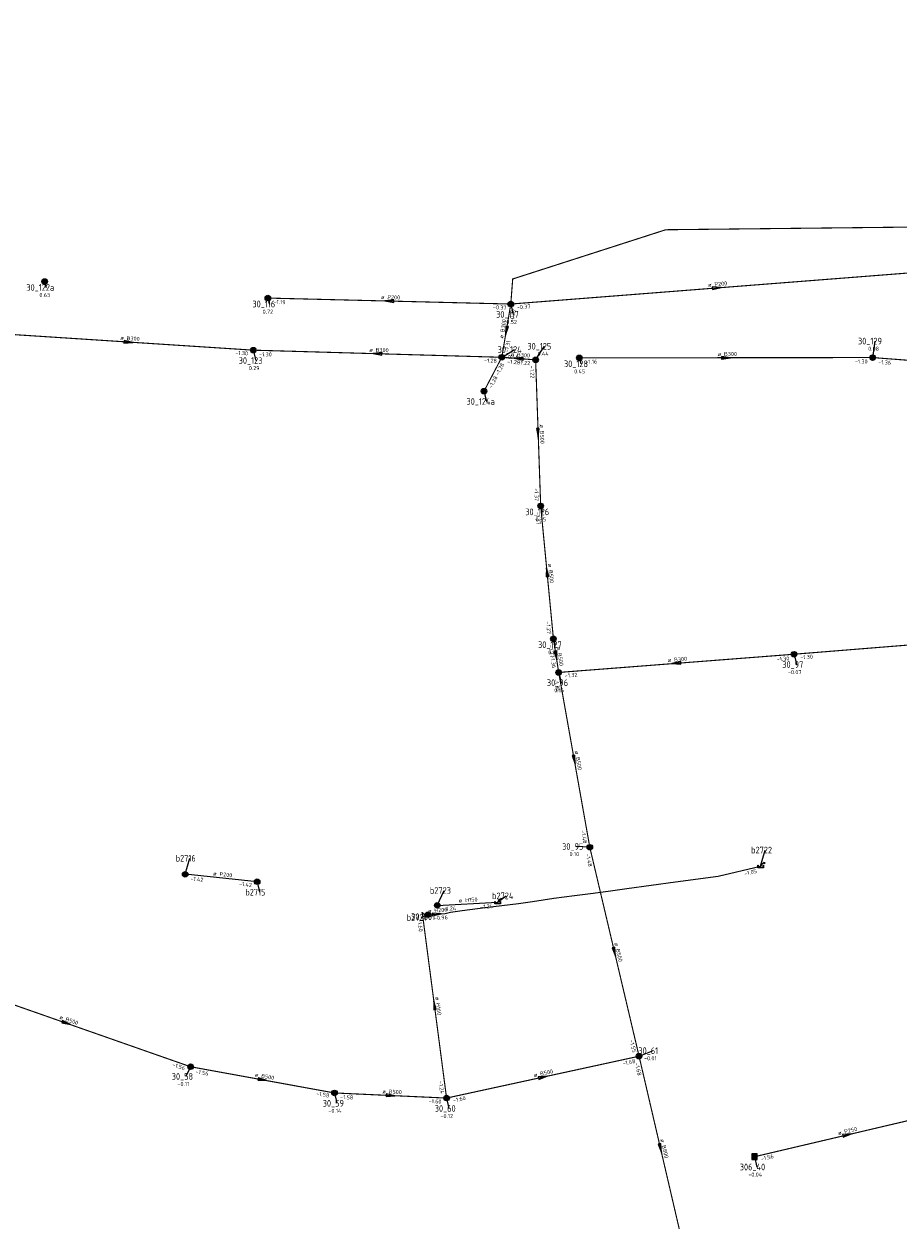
# Model space of a CAD drawing. Header units: metres. Extents: x 249000 to 255300, y 590580 to 596000.
# Tile 55 of 61: x 253184 to 253380, y 594033 to 594302. Entities that reach past the tile are written whole.
import ezdxf
from ezdxf.enums import TextEntityAlignment as Align
from ezdxf.lldxf.tags import DXFTag

# ---------------------------------------------------------------- set-up
doc = ezdxf.new("R2010")
doc.units = ezdxf.units.M
doc.header["$MEASUREMENT"] = 0
doc.linetypes.add('RI-GWA', pattern=[18.45, 6, -1.8, 1.75, -1.8, 1.75, -1.8, 1.75, -1.8])
doc.linetypes.add('RI-HWA', pattern=[7.4, 5, -2.4])
doc.layers.get('0').update_dxf_attribs({"linetype": 'CONTINUOUS'})
for name, color, linetype, lineweight in [('B-WE-RI-DRUK-G', 210, 'RI-PERS', 18), ('B-WE-RI-GWA_TRANSPORTLEIDING-G', 30, 'RI-GWA', 18), ('B-WE-RI-HWA_TRANSPORTLEIDING-G', 150, 'RI-HWA', 18), ('B-WE-WH-DUIKER-G', 190, 'CONTINUOUS', 25)]:
    doc.layers.add(name, color=color, linetype=linetype, lineweight=lineweight)
for name, color, linetype in [('RIO-AFMETINGEN', 8, 'CONTINUOUS'), ('RIO-AFSCHOT', 7, 'CONTINUOUS'), ('RIO-BOK', 8, 'CONTINUOUS'), ('RIO-KNOOP', 7, 'CONTINUOUS'), ('RIO-KNOOPNAAM', 170, 'CONTINUOUS'), ('RIO-LEADER', 253, 'CONTINUOUS'), ('RIO-LEIDING_DUIKER', 141, 'CONTINUOUS'), ('RIO-MAAIVELD', 104, 'CONTINUOUS')]:
    doc.layers.add(name, color=color, linetype=linetype)
doc.styles.add('RIO-TXT', font='isocp.shx')
tags = doc.linetypes.add('RI-PERS', pattern='A,7,-2,["P",Standard,S=1.8,R=0,X=-0.5,Y=-0.9],-2,7,-2,[102,NLCS.SHX,S=1,R=180,X=0,Y=0],-2', length=22).pattern_tags.tags
tags[6] = DXFTag(74, 10)

# ---------------------------------------------------------------- blocks, each defined once
blk = doc.blocks.new('K_IPR')
blk.add_lwpolyline([(-0.5, -0.5), (0.5, -0.5), (0.5, 0.5), (-0.5, 0.5)], close=True)
blk.add_solid([(-0.5, 0.5), (0.5, 0.5), (-0.5, -0.5), (0.5, -0.5)])
at = {"style": 'RIO-TXT', "flags": 1}
blk.add_attdef('RIOLERINGSGEBIED', text='', height=1, dxfattribs=at).set_placement((0, 0), align=Align.CENTER)
blk.add_attdef('KNOOPNAAM', text='', height=1, dxfattribs=at).set_placement((0, 0), align=Align.TOP_CENTER)
blk = doc.blocks.new('K_IPG')
blk.add_circle((0, 0), 0.5)
for points in [[(0, 0), (-0.5, 0), (-0.433013, 0.25)], [(0, 0), (-0.433013, -0.25), (-0.5, 0)], [(0, 0), (-0.433013, 0.25), (-0.25, 0.433013)], [(0, 0), (-0.25, -0.433013), (-0.433013, -0.25)], [(0, 0), (-0.25, 0.433013), (0, 0.5)], [(0, 0), (0, -0.5), (-0.25, -0.433013)], [(0, 0), (0, 0.5), (0.25, 0.433013)], [(0, 0), (0.25, 0.433013), (0.433013, 0.25)], [(0, 0), (0.433013, 0.25), (0.5, 0)], [(0, 0), (0.5, 0), (0.433013, -0.25)], [(0, 0), (0.433013, -0.25), (0.25, -0.433013)], [(0, 0), (0.25, -0.433013), (0, -0.5)]]:
    blk.add_solid(points)
at = {"style": 'RIO-TXT', "flags": 1}
blk.add_attdef('RIOLERINGSGEBIED', text='', height=1, dxfattribs=at).set_placement((0, 0), align=Align.CENTER)
blk.add_attdef('KNOOPNAAM', text='', height=1, dxfattribs=at).set_placement((0, 0), align=Align.TOP_CENTER)
blk = doc.blocks.new('K_FIC')
blk.add_circle((0, 0), 0.0625)
at = {"style": 'RIO-TXT', "flags": 1}
blk.add_attdef('RIOLERINGSGEBIED', text='', height=1, dxfattribs=at).set_placement((0, 0), align=Align.CENTER)
blk.add_attdef('KNOOPNAAM', text='', height=1, dxfattribs=at).set_placement((0, 0), align=Align.TOP_CENTER)
blk = doc.blocks.new('K_UTB')
blk.add_lwpolyline([(0.5, 0.15), (0.5, -0.3), (-0.5, -0.3), (-0.5, 0.15), (-0.45, 0.15), (-0.45, -0.25), (0, -0.25), (0.45, -0.25), (0.45, 0.15)], close=True)
blk.add_lwpolyline([(0.85, 0.6), (0.55, 0.65), (0.614828, 0.459583), (0.850842, 0.598937)])
blk.add_arc((0.85, -0.25), 0.85, 90, 180)
at = {"style": 'RIO-TXT', "flags": 1}
blk.add_attdef('RIOLERINGSGEBIED', text='', height=1, dxfattribs=at).set_placement((0, 0), align=Align.CENTER)
blk.add_attdef('KNOOPNAAM', text='', height=1, dxfattribs=at).set_placement((0, 0), align=Align.TOP_CENTER)
blk = doc.blocks.new('L_VHR')
blk.add_lwpolyline([(-0.5, 0), (0.5, 0), (-0.5, 0.15), (-0.5, -0.15), (0.5, 0)])

msp = doc.modelspace()

# ---------------------------------------------------------------- linework, layer by layer
at = {"layer": 'B-WE-RI-DRUK-G', "const_width": 0.25}
msp.add_lwpolyline([(253477.696, 594315.648), (253481.728, 594257.6), (253328.032, 594255.936), (253293.632, 594244.864), (253293.2, 594239.232)], dxfattribs=at)
at = {"layer": 'B-WE-RI-GWA_TRANSPORTLEIDING-G', "const_width": 0.25}
for points in [[(253293.2, 594239.232), (253385.776, 594246.464)], [(253238.592, 594240.576), (253293.2, 594239.232)], [(253293.2, 594239.232), (253291.184, 594227.264)], [(253179.216, 594232.512), (253235.344, 594228.864)], [(253235.344, 594228.864), (253291.184, 594227.264)], [(253291.184, 594227.264), (253287.184, 594219.648)], [(253291.184, 594227.264), (253298.784, 594226.688)], [(253298.784, 594226.688), (253299.92, 594193.856)], [(253308.624, 594227.136), (253374.528, 594227.2)], [(253374.528, 594227.2), (253403.056, 594225.024)], [(253299.92, 594193.856), (253302.784, 594163.968)], [(253356.864, 594160.512), (253411.728, 594164.928)], [(253303.968, 594156.416), (253302.784, 594163.968)], [(253303.968, 594156.416), (253356.864, 594160.512)], [(253310.96, 594117.12), (253303.968, 594156.416)], [(253322.032, 594070.144), (253310.96, 594117.12)], [(253278.768, 594060.736), (253273.312, 594102.4)], [(253165.392, 594087.36), (253221.248, 594067.776)], [(253278.768, 594060.736), (253322.032, 594070.144)], [(253322.032, 594070.144), (253331.632, 594028.864)], [(253221.248, 594067.776), (253253.584, 594061.888)], [(253253.584, 594061.888), (253278.768, 594060.736)]]:
    msp.add_lwpolyline(points, dxfattribs=at)
at = {"layer": 'B-WE-RI-HWA_TRANSPORTLEIDING-G', "const_width": 0.25}
msp.add_lwpolyline([(253389.616, 594057.344), (253347.968, 594047.552)], dxfattribs=at)
at = {"layer": 'B-WE-WH-DUIKER-G'}
for points in [[(253236.192, 594109.376), (253220.016, 594111.04)], [(253276.672, 594104.064), (253290.24, 594104.768)]]:
    msp.add_lwpolyline(points, dxfattribs=at)
at = {"layer": 'RIO-LEADER'}
for p, q in [((253188.43, 594244.3), (253188.79, 594242.9565)), ((253238.6, 594240.58), (253238.96, 594239.2365)), ((253293.2, 594239.23), (253293.7335, 594236.9016)), ((253235.34, 594228.86), (253235.8735, 594226.5316)), ((253291.18, 594227.25), (253294.0695, 594229.0018)), ((253298.78, 594226.69), (253300.7564, 594229.7458)), ((253374.53, 594227.17), (253375.0635, 594230.8984)), ((253308.62, 594227.14), (253308.98, 594225.7965)), ((253287.18, 594219.66), (253287.7135, 594217.3316)), ((253299.92, 594193.86), (253300.28, 594192.5165)), ((253302.79, 594163.99), (253303.15, 594162.6465)), ((253356.87, 594160.51), (253357.4035, 594158.1816)), ((253303.97, 594156.44), (253304.5035, 594154.1116)), ((253310.96, 594117.12), (253307.9319, 594117.285)), ((253349.35, 594112.9), (253350.4014, 594116.4897)), ((253220.02, 594111.07), (253221.0714, 594114.6597)), ((253236.2, 594109.35), (253236.7335, 594107.0216)), ((253276.67, 594104.04), (253278.2072, 594107.4032)), ((253290.24, 594104.79), (253292.1898, 594106.1998)), ((253274.58, 594101.96), (253272.991, 594101.3256)), ((253273.31, 594102.41), (253274.6436, 594101.5203)), ((253322.03, 594070.15), (253325.0583, 594071.384)), ((253221.25, 594067.79), (253220.1996, 594065.6)), ((253253.59, 594061.9), (253254.1235, 594059.5716)), ((253278.77, 594060.73), (253279.3035, 594058.4016)), ((253347.96, 594047.57), (253348.4935, 594045.2416))]:
    msp.add_line(p, q, dxfattribs=at)
at = {"layer": 'RIO-LEIDING_DUIKER'}
msp.add_lwpolyline([(253274.576, 594101.952), (253278.464, 594102.208), (253279.664, 594102.528), (253282.256, 594102.912), (253287.424, 594103.552), (253294.944, 594104.512), (253298.112, 594104.96), (253302.864, 594105.664), (253307.488, 594106.304), (253311.104, 594106.752), (253315.12, 594107.264), (253319.28, 594107.84), (253324.768, 594108.608), (253330.224, 594109.376), (253339.824, 594110.592), (253349.344, 594112.896)], dxfattribs=at)

# ---------------------------------------------------------------- block references
at = {"layer": 'RIO-AFSCHOT', "xscale": 2, "yscale": 2, "zscale": 2}
for p, rotation in [((253339.485, 594242.855), 4.4778), ((253265.9, 594239.905), 178.5837000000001), ((253292.19, 594233.24), 260.421), ((253207.275, 594230.685), 356.2798), ((253263.26, 594228.055), 178.3486), ((253294.98, 594226.97), 175.7863), ((253341.575, 594227.155), 0.0261), ((253299.35, 594210.275), 271.9976), ((253301.355, 594178.925), 95.49680000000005), ((253303.38, 594160.215), 278.8911), ((253330.42, 594158.475), 184.3991), ((253307.465, 594136.78), 280.0883), ((253276.525, 594102.085), 3.676800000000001), ((253316.495, 594093.635), 283.2693), ((253276.04, 594081.57), 97.47150000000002), ((253193.32, 594077.58), 340.6854), ((253237.42, 594064.845), 349.679), ((253300.4, 594065.44), 12.2833), ((253266.18, 594061.315), 357.3399), ((253368.79, 594052.45), 13.18400000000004), ((253326.83, 594049.495), 283.0905000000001)]:
    msp.add_blockref('L_VHR', p, dxfattribs=dict(at, rotation=rotation))
at = {"layer": 'RIO-KNOOP', "xscale": 1.25, "yscale": 1.25, "zscale": 1.25}
for name, p in [('K_IPG', (253188.432, 594244.288)), ('K_IPG', (253238.592, 594240.576)), ('K_IPG', (253293.2, 594239.232)), ('K_IPG', (253235.344, 594228.864)), ('K_IPG', (253291.184, 594227.264)), ('K_IPG', (253298.784, 594226.688)), ('K_IPG', (253308.624, 594227.136)), ('K_IPG', (253374.528, 594227.2)), ('K_IPG', (253287.184, 594219.648)), ('K_IPG', (253299.92, 594193.856)), ('K_IPG', (253302.784, 594163.968)), ('K_IPG', (253356.864, 594160.512)), ('K_IPG', (253303.968, 594156.416)), ('K_IPG', (253310.96, 594117.12)), ('K_UTB', (253349.344, 594112.896)), ('K_IPG', (253220.016, 594111.04)), ('K_IPG', (253236.192, 594109.376)), ('K_UTB', (253290.24, 594104.768)), ('K_FIC', (253273.312, 594102.4)), ('K_IPG', (253274.576, 594101.952)), ('K_IPG', (253276.672, 594104.064)), ('K_IPG', (253322.032, 594070.144)), ('K_IPG', (253221.248, 594067.776)), ('K_IPG', (253253.584, 594061.888)), ('K_IPG', (253278.768, 594060.736)), ('K_IPR', (253347.968, 594047.552))]:
    msp.add_blockref(name, p, dxfattribs=at)

# ---------------------------------------------------------------- texts
at = {"layer": 'RIO-AFMETINGEN', "style": 'RIO-TXT'}
for s, rotation, p in [('ø P200', 4.4778, (253337.5694, 594243.1062)), ('ø P200', 358.5838, (253264.0203, 594240.3677)), ('ø B300', 80.421, (253291.4787, 594231.443)), ('ø B300', 356.2798, (253205.4155, 594231.2234)), ('ø B300', 358.3487, (253261.3825, 594228.5258)), ('ø B300', 355.7863, (253293.1241, 594227.5091)), ('ø B300', 0.0261, (253339.6849, 594227.5541)), ('ø B500', 271.9976, (253299.6934, 594212.1786)), ('ø B500', 275.4968, (253301.5806, 594180.8459)), ('ø B500', 278.8911, (253303.4845, 594162.1448)), ('ø B300', 4.3991, (253328.5048, 594158.7288)), ('ø B500', 280.0883, (253307.5392, 594138.7133)), ('ø P200', 353.9326, (253226.273, 594110.8115)), ('ø H150', 3.1631, (253281.5455, 594104.7101)), ('ø H200', 3.6768, (253274.6133, 594102.363)), ('ø B500', 283.2693, (253316.4644, 594095.5702)), ('ø H160', 277.4715, (253276.2031, 594083.4978)), ('ø B500', 340.6854, (253191.6742, 594078.5993)), ('ø B500', 349.679, (253235.6332, 594065.5864)), ('ø B500', 12.2833, (253298.4679, 594065.4286)), ('ø B500', 357.3399, (253264.3106, 594061.8091)), ('ø P250', 13.184, (253366.8556, 594052.4203)), ('ø B800', 283.0905, (253326.8036, 594051.4298))]:
    msp.add_text(s, height=0.9, rotation=rotation, dxfattribs=at).set_placement(p)
at = {"layer": 'RIO-BOK', "style": 'RIO-TXT'}
for s, rotation, p in [('-1.19', 358.5838, (253239.8681, 594239.2491)), ('-0.37', 358.5838, (253289.1698, 594238.0613)), ('-0.37', 80.421, (253293.8118, 594235.0709)), ('-0.37', 4.4778, (253294.5973, 594238.0355)), ('-1.31', 80.421, (253292.6773, 594228.3165)), ('-1.30', 356.2798, (253231.2663, 594227.8554)), ('-1.30', 358.3487, (253236.6026, 594227.5239)), ('-1.28', 358.3487, (253287.1455, 594226.0987)), ('-1.28', 355.7863, (253292.3816, 594225.8588)), ('-1.22', 355.7863, (253294.6955, 594225.6897)), ('-1.16', 0.0261, (253309.9204, 594225.8406)), ('-1.30', 0.0261, (253370.5304, 594225.8682)), ('-1.36', 355.7492, (253375.7307, 594225.778)), ('-1.28', 62.2041, (253290.4626, 594223.1067)), ('-1.22', 271.9976, (253297.5267, 594225.3451)), ('-1.28', 62.2041, (253288.9357, 594220.2049)), ('-1.37', 271.9976, (253298.5002, 594197.8133)), ('-1.37', 275.4968, (253298.7512, 594192.4411)), ('-1.27', 275.4968, (253301.1298, 594167.8489)), ('-1.27', 278.8911, (253301.7072, 594162.5044)), ('-1.36', 278.8911, (253302.0702, 594160.1917)), ('-1.30', 4.3991, (253352.981, 594158.9069)), ('-1.30', 4.6058, (253358.27, 594159.3186)), ('-1.32', 4.3991, (253305.3657, 594155.2435)), ('-1.36', 280.0883, (253302.9185, 594154.9321)), ('-1.48', 280.0883, (253309.0024, 594120.8346)), ('-1.48', 283.2693, (253309.9938, 594115.556)), ('-1.05', 13.5671, (253345.7658, 594110.6977)), ('-1.42', 353.9326, (253221.176, 594109.6406)), ('-1.42', 353.9326, (253232.0863, 594108.4878)), ('-1.24', 3.1631, (253278.0396, 594102.8137)), ('-1.24', 3.1631, (253286.3169, 594103.2712)), ('-1.60', 277.4715, (253272.1908, 594100.9517)), ('-0.96', 3.6768, (253275.9605, 594100.746)), ('-1.55', 283.2693, (253319.8743, 594073.7518)), ('-1.56', 340.6854, (253217.0571, 594067.9192)), ('-1.68', 12.2833, (253318.3973, 594068.0285)), ('-1.68', 283.0905, (253321.0589, 594068.5891)), ('-1.56', 349.679, (253222.2968, 594066.2788)), ('-1.58', 349.679, (253249.4247, 594061.3558)), ('-1.24', 277.4715, (253276.9854, 594064.5299)), ('-1.58', 357.3399, (253254.8289, 594060.5419)), ('-1.60', 357.3399, (253274.715, 594059.6305)), ('-1.60', 12.2833, (253280.3166, 594059.7363)), ('-1.56', 13.184, (253349.5227, 594046.6017))]:
    msp.add_text(s, height=0.9, rotation=rotation, dxfattribs=at).set_placement(p)
at = {"layer": 'RIO-KNOOPNAAM', "style": 'RIO-TXT'}
for s, p in [('30_122a', (253184.3275, 594242.2065)), ('30_116', (253235.135, 594238.4865)), ('30_117', (253289.9085, 594236.1516)), ('30_129', (253371.2385, 594230.1484)), ('30_124', (253290.2445, 594228.2518)), ('30_125', (253296.9314, 594228.9958)), ('30_123', (253232.0485, 594225.7816)), ('30_128', (253305.155, 594225.0465)), ('30_124a', (253283.251, 594216.5816)), ('30_126', (253296.455, 594191.7665)), ('30_127', (253299.325, 594161.8965)), ('30_97', (253354.216, 594157.4316)), ('30_96', (253301.316, 594153.3616)), ('30_95', (253304.7444, 594116.535)), ('b2722', (253347.2139, 594115.7397)), ('b2716', (253217.8839, 594113.9097)), ('b2715', (253233.546, 594106.2716)), ('b2723', (253275.0197, 594106.6532)), ('b2724', (253289.0023, 594105.4498)), ('b2721', (253269.8035, 594100.5756)), ('30_601', (253270.8186, 594100.7703)), ('30_61', (253321.8708, 594070.634)), ('30_58', (253217.0121, 594064.85)), ('30_59', (253250.936, 594058.8216)), ('30_60', (253276.116, 594057.6516)), ('306_40', (253344.6685, 594044.4916))]:
    msp.add_text(s, height=1.5, dxfattribs=at).set_placement(p)
at = {"layer": 'RIO-MAAIVELD', "style": 'RIO-TXT'}
for s, p in [('0.63', (253187.26, 594240.8065)), ('0.72', (253237.43, 594237.0865)), ('0.52', (253292.2035, 594234.7516)), ('0.08', (253373.5335, 594228.7484)), ('0.46', (253292.5395, 594226.8518)), ('0.44', (253299.2264, 594227.5958)), ('0.29', (253234.3435, 594224.3816)), ('0.45', (253307.45, 594223.6465)), ('0.35', (253298.75, 594190.3665)), ('0.17', (253301.62, 594160.4965)), ('-0.07', (253355.491, 594156.0316)), ('0.16', (253302.9735, 594151.9616)), ('0.10', (253306.4019, 594115.135)), ('-0.01', (253323.1458, 594069.234)), ('-0.11', (253218.2871, 594063.45)), ('-0.14', (253252.211, 594057.4216)), ('-0.12', (253277.391, 594056.2516)), ('-0.04', (253346.581, 594043.0916))]:
    msp.add_text(s, height=0.9, dxfattribs=at).set_placement(p)

doc.saveas('drawing.dxf')
